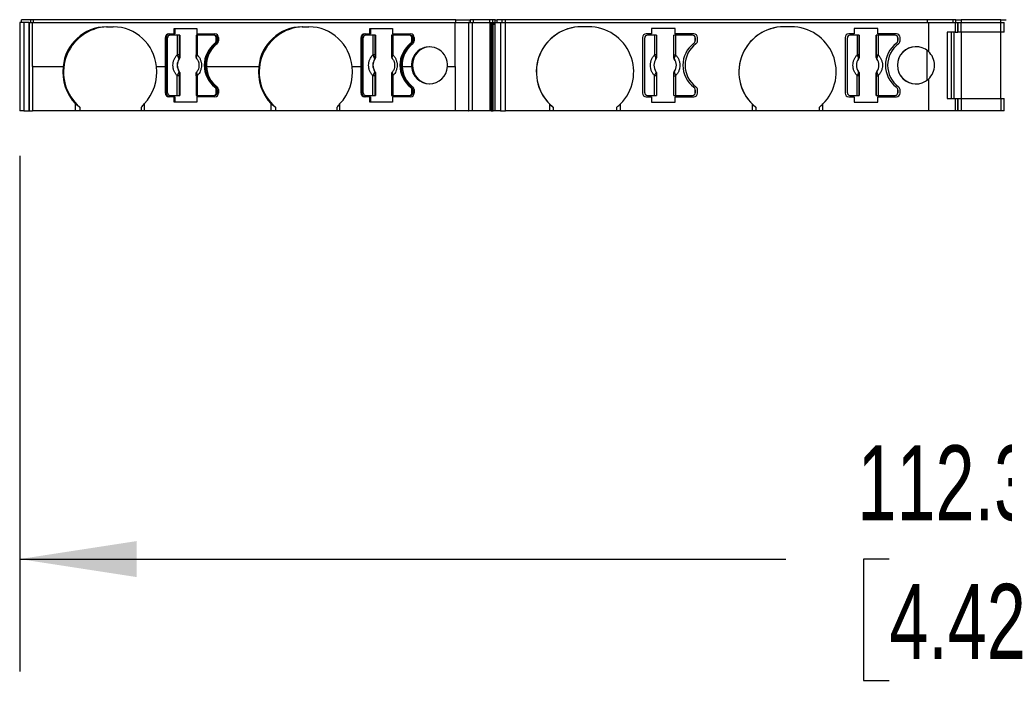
# Model space of a CAD drawing. Header units: millimetres. Extents: x 13 to 546, y 13 to 419.
# Tile 3 of 8: x 125 to 180, y 309 to 346. Entities that reach past the tile are written whole.
import ezdxf

# ---------------------------------------------------------------- set-up
doc = ezdxf.new("R2010")
doc.units = ezdxf.units.MM
doc.header["$LTSCALE"] = 2
doc.linetypes.add('SLD-Solid', pattern=[0])
doc.layers.add('DIMENSIONS', color=140, linetype='SLD-Solid', lineweight=25)
doc.styles.add('SLDTEXTSTYLE0', font='TXT', dxfattribs={"width": 0.7})
doc.dimstyles.new('SLDDIMSTYLE1', dxfattribs={"dimtxt": 4.316016, "dimasz": 6.604, "dimexe": 0, "dimexo": 0.0625, "dimgap": 1.079004, "dimtad": 0, "dimtih": 1, "dimtoh": 1, "dimrnd": 1e-09, "dimzin": 12, "dimdsep": 46, "dimtxsty": 'SLDTEXTSTYLE0', "dimsah": 1, "dimcen": 0.09, "dimadec": 0, "dimazin": 3, "dimtfac": 1, "dimtofl": 0, "dimtmove": 0, "dimatfit": 3, "dimfxl": 0, "dimfrac": 2, "dimtolj": 1, "dimtzin": 12, "dimarcsym": 0})

# ---------------------------------------------------------------- blocks, each defined once
blk = doc.blocks.new('_D_4')
at = {"layer": 'DIMENSIONS'}
for p, q in [((124.534, 338.25), (124.534, 309.13)), ((236.852, 338.25), (236.852, 309.13)), ((124.534, 315.48), (167.797, 315.48)), ((173.645, 315.48), (172.196, 315.48)), ((172.196, 315.48), (172.196, 308.621)), ((186.471, 315.48), (187.92, 315.48)), ((187.92, 315.48), (187.92, 308.621)), ((236.852, 315.48), (192.318, 315.48)), ((172.196, 308.621), (173.645, 308.621)), ((187.92, 308.621), (186.471, 308.621))]:
    blk.add_line(p, q, dxfattribs=at)
for points in [[(124.534, 315.48), (131.138, 314.464), (131.138, 316.496)], [(236.852, 315.48), (230.248, 316.496), (230.248, 314.464)]]:
    blk.add_solid(points, dxfattribs=at)
at = {"layer": 'DIMENSIONS', "char_height": 4.2333, "attachment_point": 1, "style": 'SLDTEXTSTYLE0'}
for s, insert in [('112.3', (171.85, 321.904)), ('4.42', (173.645, 314.078))]:
    blk.add_mtext(s, dxfattribs=dict(at, insert=insert))

msp = doc.modelspace()

# ---------------------------------------------------------------- linework, layer by layer
for p, q in [((124.634, 345.79), (124.634, 345.94)), ((125.17, 345.94), (124.634, 345.94)), ((125.168, 345.79), (125.168, 345.94)), ((125.316, 345.94), (125.168, 345.94)), ((125.168, 345.79), (125.168, 345.94)), ((125.316, 345.79), (125.316, 345.94)), ((149.158, 345.94), (125.316, 345.94)), ((149.158, 345.79), (149.158, 345.94)), ((149.158, 345.94), (149.973, 345.94)), ((149.973, 345.79), (149.973, 345.94)), ((149.973, 345.94), (149.974, 345.94)), ((149.974, 345.79), (149.974, 345.94)), ((149.988, 345.94), (149.974, 345.94)), ((149.974, 345.94), (149.974, 345.79)), ((149.974, 345.94), (149.974, 345.94)), ((149.988, 345.79), (149.988, 345.94)), ((150.17, 345.94), (149.988, 345.94)), ((150.17, 345.79), (150.17, 345.94)), ((151.078, 345.94), (150.17, 345.94)), ((151.078, 345.79), (151.078, 345.94)), ((151.12, 345.94), (151.078, 345.94)), ((151.265, 345.94), (151.12, 345.94)), ((151.265, 345.79), (151.265, 345.94)), ((151.38, 345.94), (151.265, 345.94)), ((151.38, 345.79), (151.38, 345.94)), ((151.38, 345.94), (151.499, 345.94)), ((151.499, 345.79), (151.499, 345.94)), ((151.783, 345.94), (151.499, 345.94)), ((151.783, 345.79), (151.783, 345.94)), ((151.976, 345.94), (151.783, 345.94)), ((151.976, 345.79), (151.976, 345.94)), ((175.808, 345.94), (151.976, 345.94)), ((175.808, 345.79), (175.808, 345.94)), ((177.259, 345.94), (175.808, 345.94)), ((177.259, 345.79), (177.259, 345.94)), ((177.259, 345.79), (177.259, 345.94)), ((177.259, 345.94), (177.259, 345.94)), ((177.409, 345.94), (177.259, 345.94)), ((177.409, 345.79), (177.409, 345.94)), ((177.409, 345.79), (177.409, 345.94)), ((177.409, 345.94), (177.709, 345.94)), ((177.709, 345.94), (177.709, 345.79)), ((179.942, 345.94), (177.709, 345.94)), ((179.942, 345.79), (179.942, 345.94)), ((179.942, 345.94), (180.242, 345.94)), ((124.534, 345.79), (124.534, 340.79)), ((124.77, 345.79), (124.534, 345.79)), ((124.77, 345.79), (124.77, 340.79)), ((124.77, 345.79), (124.77, 340.79)), ((125.07, 345.79), (124.77, 345.79)), ((124.77, 345.79), (124.77, 345.79)), ((125.068, 345.79), (125.068, 340.79)), ((125.068, 345.79), (125.267, 345.79)), ((125.068, 340.79), (125.068, 345.79)), ((125.068, 345.79), (125.068, 345.79)), ((125.267, 343.291), (125.267, 345.79)), ((125.267, 345.79), (149.132, 345.79)), ((129.431, 345.54), (129.817, 345.54)), ((133.251, 345.44), (134.546, 345.44)), ((133.251, 345.14), (133.251, 345.44)), ((133.303, 345.44), (133.303, 345.14)), ((134.546, 345.44), (134.546, 345.14)), ((140.481, 345.54), (140.867, 345.54)), ((144.301, 345.44), (145.597, 345.44)), ((144.301, 345.14), (144.301, 345.44)), ((144.353, 345.44), (144.353, 345.14)), ((145.597, 345.44), (145.597, 345.14)), ((149.132, 343.291), (149.132, 345.79)), ((149.132, 345.79), (149.873, 345.79)), ((149.873, 345.79), (149.873, 340.79)), ((149.873, 345.79), (149.874, 345.79)), ((149.874, 345.79), (149.874, 340.79)), ((149.891, 345.79), (149.874, 345.79)), ((149.874, 345.79), (149.874, 340.79)), ((149.874, 345.79), (149.874, 345.79)), ((149.891, 340.79), (149.891, 345.79)), ((149.891, 345.79), (150.092, 345.79)), ((150.092, 345.79), (150.092, 340.79)), ((150.092, 345.79), (151.088, 345.79)), ((151.088, 345.79), (151.088, 340.79)), ((151.088, 345.79), (151.146, 345.79)), ((151.146, 345.79), (151.291, 345.79)), ((151.291, 345.69), (151.146, 345.69)), ((151.146, 345.69), (151.146, 340.79)), ((151.168, 345.69), (151.168, 340.79)), ((151.239, 345.69), (151.239, 340.79)), ((151.282, 340.79), (151.282, 345.69)), ((151.291, 345.79), (151.291, 345.69)), ((151.291, 345.79), (151.384, 345.79)), ((151.291, 345.69), (151.384, 345.69)), ((151.384, 340.79), (151.384, 345.79)), ((151.384, 345.79), (151.686, 345.79)), ((151.686, 345.79), (151.686, 340.79)), ((151.686, 345.79), (151.976, 345.79)), ((151.976, 340.79), (151.976, 345.79)), ((151.976, 345.79), (175.852, 345.79)), ((156.662, 345.54), (156.262, 345.54)), ((161.558, 345.44), (160.217, 345.44)), ((160.217, 345.44), (160.217, 345.14)), ((160.217, 345.44), (160.217, 345.14)), ((160.217, 345.44), (160.217, 345.44)), ((161.558, 345.14), (161.558, 345.44)), ((168.102, 345.54), (167.702, 345.54)), ((172.998, 345.44), (171.657, 345.44)), ((171.657, 345.44), (171.657, 345.14)), ((171.657, 345.44), (171.657, 345.14)), ((171.657, 345.44), (171.657, 345.44)), ((172.998, 345.14), (172.998, 345.44)), ((175.852, 345.79), (175.852, 344.147)), ((175.852, 345.79), (177.359, 345.79)), ((177.359, 345.79), (177.359, 345.24)), ((177.359, 345.79), (177.359, 345.24)), ((177.359, 345.79), (177.359, 345.79)), ((177.359, 345.79), (177.509, 345.79)), ((177.509, 345.24), (177.509, 345.79)), ((177.509, 345.79), (177.509, 345.24)), ((177.509, 345.79), (177.509, 345.79)), ((177.509, 345.79), (177.709, 345.79)), ((177.709, 345.24), (177.709, 345.79)), ((177.709, 345.79), (179.942, 345.79)), ((179.942, 345.24), (179.942, 345.79)), ((179.942, 345.79), (180.142, 345.79)), ((180.142, 345.24), (180.142, 345.79)), ((180.142, 345.79), (180.142, 345.79)), ((132.763, 343.291), (132.763, 344.94)), ((132.763, 344.94), (132.815, 344.94)), ((132.815, 344.94), (132.815, 341.79)), ((132.884, 341.815), (132.884, 344.915)), ((132.956, 345.14), (133.251, 345.14)), ((133.423, 345.065), (133.029, 345.065)), ((133.303, 345.14), (133.251, 345.14)), ((133.423, 345.065), (133.423, 343.951)), ((133.543, 345.065), (133.423, 345.065)), ((133.543, 345.065), (133.543, 343.951)), ((133.58, 345.065), (133.543, 345.065)), ((133.58, 345.065), (133.58, 343.841)), ((134.492, 345.065), (134.492, 343.951)), ((134.566, 345.065), (134.492, 345.065)), ((134.546, 345.14), (135.564, 345.14)), ((134.566, 345.065), (134.566, 343.951)), ((135.492, 345.065), (134.566, 345.065)), ((135.543, 345.065), (135.492, 345.065)), ((135.637, 344.765), (135.637, 344.915)), ((135.637, 344.915), (135.688, 344.915)), ((135.688, 344.915), (135.688, 344.765)), ((135.758, 344.94), (135.758, 344.739)), ((143.813, 343.291), (143.813, 344.94)), ((143.813, 344.94), (143.865, 344.94)), ((143.865, 344.94), (143.865, 341.79)), ((143.934, 341.815), (143.934, 344.915)), ((144.007, 345.14), (144.301, 345.14)), ((144.474, 345.065), (144.079, 345.065)), ((144.353, 345.14), (144.301, 345.14)), ((144.474, 345.065), (144.474, 343.951)), ((144.593, 345.065), (144.474, 345.065)), ((144.593, 345.065), (144.593, 343.951)), ((144.63, 345.065), (144.593, 345.065)), ((144.63, 345.065), (144.63, 343.841)), ((145.542, 345.065), (145.542, 343.951)), ((145.616, 345.065), (145.542, 345.065)), ((145.597, 345.14), (146.615, 345.14)), ((145.616, 345.065), (145.616, 343.951)), ((146.542, 345.065), (145.616, 345.065)), ((146.594, 345.065), (146.542, 345.065)), ((146.687, 344.765), (146.687, 344.915)), ((146.687, 344.915), (146.739, 344.915)), ((146.739, 344.915), (146.739, 344.765)), ((146.808, 344.94), (146.808, 344.739)), ((159.712, 344.94), (159.712, 341.79)), ((159.712, 344.94), (159.712, 344.94)), ((159.712, 344.94), (159.712, 341.79)), ((159.837, 341.815), (159.837, 344.915)), ((160.217, 345.14), (159.912, 345.14)), ((160.395, 345.065), (159.987, 345.065)), ((160.217, 345.14), (160.217, 345.14)), ((160.395, 345.065), (160.395, 343.951)), ((160.495, 345.065), (160.395, 345.065)), ((160.495, 345.065), (160.495, 343.951)), ((160.505, 345.065), (160.495, 345.065)), ((160.505, 345.065), (160.505, 343.841)), ((161.47, 343.841), (161.47, 345.065)), ((161.479, 345.065), (161.47, 345.065)), ((161.479, 343.951), (161.479, 345.065)), ((161.579, 345.065), (161.479, 345.065)), ((162.612, 345.14), (161.558, 345.14)), ((161.579, 345.065), (161.579, 343.951)), ((162.537, 345.065), (161.579, 345.065)), ((162.687, 344.765), (162.687, 344.915)), ((162.687, 344.915), (162.687, 344.765)), ((162.687, 344.915), (162.687, 344.915)), ((162.812, 344.739), (162.812, 344.94)), ((171.152, 344.94), (171.152, 341.79)), ((171.152, 344.94), (171.152, 341.79)), ((171.277, 341.815), (171.277, 344.915)), ((171.657, 345.14), (171.352, 345.14)), ((171.352, 345.14), (171.352, 345.14)), ((171.835, 345.065), (171.427, 345.065)), ((171.657, 345.14), (171.657, 345.14)), ((171.835, 345.065), (171.835, 343.951)), ((171.935, 345.065), (171.835, 345.065)), ((171.935, 345.065), (171.935, 343.951)), ((171.945, 345.065), (171.935, 345.065)), ((171.945, 345.065), (171.945, 343.841)), ((172.91, 343.841), (172.91, 345.065)), ((172.919, 345.065), (172.91, 345.065)), ((172.919, 343.951), (172.919, 345.065)), ((173.019, 345.065), (172.919, 345.065)), ((174.052, 345.14), (172.998, 345.14)), ((173.019, 345.065), (173.019, 343.951)), ((173.977, 345.065), (173.019, 345.065)), ((174.127, 344.765), (174.127, 344.915)), ((174.127, 344.915), (174.127, 344.765)), ((174.127, 344.915), (174.127, 344.915)), ((174.252, 344.739), (174.252, 344.94)), ((177.359, 345.24), (176.909, 345.24)), ((176.909, 345.24), (176.909, 341.49)), ((177.159, 341.49), (177.159, 345.24)), ((177.159, 341.49), (177.159, 345.24)), ((177.309, 341.49), (177.309, 345.24)), ((177.309, 341.49), (177.309, 345.24)), ((177.359, 345.24), (177.359, 345.24)), ((177.359, 345.24), (177.509, 345.24)), ((177.709, 345.24), (177.509, 345.24)), ((177.709, 345.24), (177.709, 341.49)), ((179.942, 345.24), (177.709, 345.24)), ((179.942, 341.49), (179.942, 345.24)), ((180.142, 345.24), (179.942, 345.24)), ((180.142, 345.24), (180.142, 345.24)), ((135.56, 344.605), (135.611, 344.605)), ((135.688, 344.765), (135.637, 344.765)), ((146.61, 344.605), (146.661, 344.605)), ((146.739, 344.765), (146.687, 344.765)), ((162.607, 344.605), (162.607, 344.605)), ((162.687, 344.765), (162.687, 344.765)), ((174.047, 344.605), (174.047, 344.605)), ((174.127, 344.765), (174.127, 344.765)), ((175.763, 344.218), (175.763, 342.511)), ((133.543, 343.951), (133.423, 343.951)), ((133.54, 343.727), (133.545, 343.727)), ((133.555, 343.843), (133.58, 343.841)), ((134.492, 343.951), (134.566, 343.951)), ((144.593, 343.951), (144.474, 343.951)), ((144.59, 343.727), (144.596, 343.727)), ((144.605, 343.843), (144.63, 343.841)), ((145.542, 343.951), (145.616, 343.951)), ((160.495, 343.951), (160.395, 343.951)), ((160.467, 343.727), (160.469, 343.727)), ((160.498, 343.843), (160.505, 343.841)), ((161.47, 343.841), (161.476, 343.843)), ((161.479, 343.951), (161.579, 343.951)), ((161.505, 343.727), (161.507, 343.727)), ((171.935, 343.951), (171.835, 343.951)), ((171.907, 343.727), (171.909, 343.727)), ((171.938, 343.843), (171.945, 343.841)), ((172.91, 343.841), (172.916, 343.843)), ((172.919, 343.951), (173.019, 343.951)), ((172.945, 343.727), (172.947, 343.727)), ((125.29, 343.291), (125.267, 343.291)), ((125.267, 343.289), (125.267, 340.79)), ((125.267, 343.289), (125.29, 343.289)), ((125.29, 343.289), (125.29, 343.291)), ((125.29, 343.291), (126.985, 343.291)), ((125.29, 343.289), (126.984, 343.289)), ((126.984, 343.289), (126.985, 343.289)), ((126.985, 343.291), (126.985, 343.291)), ((132.263, 343.291), (132.763, 343.291)), ((132.263, 343.289), (132.763, 343.289)), ((132.763, 343.289), (132.763, 343.291)), ((132.763, 343.291), (132.763, 343.291)), ((132.763, 341.79), (132.763, 343.289)), ((132.763, 343.289), (132.763, 343.289)), ((135.083, 343.291), (138.035, 343.291)), ((135.083, 343.289), (138.035, 343.289)), ((138.035, 343.291), (138.035, 343.291)), ((138.035, 343.289), (138.035, 343.289)), ((143.313, 343.291), (143.813, 343.291)), ((143.313, 343.289), (143.813, 343.289)), ((143.813, 343.289), (143.813, 343.291)), ((143.813, 343.291), (143.813, 343.291)), ((143.813, 341.79), (143.813, 343.289)), ((143.813, 343.289), (143.813, 343.289)), ((146.133, 343.291), (146.665, 343.291)), ((146.133, 343.289), (146.133, 343.291)), ((146.133, 343.289), (146.665, 343.289)), ((146.665, 343.291), (146.665, 343.291)), ((146.665, 343.289), (146.666, 343.289)), ((148.688, 343.289), (149.132, 343.289)), ((148.689, 343.291), (149.132, 343.291)), ((149.132, 343.289), (149.132, 343.291)), ((149.132, 343.289), (149.132, 340.79)), ((133.543, 342.778), (133.423, 342.778)), ((133.423, 341.665), (133.423, 342.778)), ((133.545, 343.002), (133.54, 343.002)), ((133.543, 342.778), (133.543, 341.665)), ((133.58, 342.888), (133.555, 342.886)), ((133.58, 342.888), (133.58, 341.665)), ((134.492, 342.778), (134.492, 341.665)), ((134.492, 342.778), (134.566, 342.778)), ((134.566, 342.778), (134.566, 341.665)), ((144.593, 342.778), (144.474, 342.778)), ((144.474, 341.665), (144.474, 342.778)), ((144.596, 343.002), (144.59, 343.002)), ((144.593, 342.778), (144.593, 341.665)), ((144.63, 342.888), (144.605, 342.886)), ((144.63, 342.888), (144.63, 341.665)), ((145.542, 342.778), (145.542, 341.665)), ((145.542, 342.778), (145.616, 342.778)), ((145.616, 342.778), (145.616, 341.665)), ((160.395, 341.665), (160.395, 342.778)), ((160.495, 342.778), (160.395, 342.778)), ((160.469, 343.002), (160.467, 343.002)), ((160.495, 342.778), (160.495, 341.665)), ((160.505, 342.888), (160.498, 342.886)), ((160.505, 342.888), (160.505, 341.665)), ((161.47, 341.665), (161.47, 342.888)), ((161.47, 342.888), (161.476, 342.886)), ((161.479, 341.665), (161.479, 342.778)), ((161.479, 342.778), (161.579, 342.778)), ((161.507, 343.002), (161.505, 343.002)), ((161.579, 342.778), (161.579, 341.665)), ((171.835, 341.665), (171.835, 342.778)), ((171.935, 342.778), (171.835, 342.778)), ((171.909, 343.002), (171.907, 343.002)), ((171.935, 342.778), (171.935, 341.665)), ((171.945, 342.888), (171.938, 342.886)), ((171.945, 342.888), (171.945, 341.665)), ((172.91, 341.665), (172.91, 342.888)), ((172.91, 342.888), (172.916, 342.886)), ((172.919, 341.665), (172.919, 342.778)), ((172.919, 342.778), (173.019, 342.778)), ((172.947, 343.002), (172.945, 343.002)), ((173.019, 342.778), (173.019, 341.665)), ((175.852, 342.582), (175.852, 340.79)), ((135.611, 342.125), (135.56, 342.125)), ((135.758, 341.99), (135.758, 341.79)), ((146.661, 342.125), (146.61, 342.125)), ((146.808, 341.99), (146.808, 341.79)), ((162.607, 342.125), (162.607, 342.125)), ((162.812, 341.79), (162.812, 341.99)), ((174.047, 342.125), (174.047, 342.125)), ((174.252, 341.79), (174.252, 341.99)), ((132.815, 341.79), (132.763, 341.79)), ((133.251, 341.59), (132.956, 341.59)), ((133.029, 341.665), (133.423, 341.665)), ((133.251, 341.29), (133.251, 341.59)), ((133.303, 341.59), (133.251, 341.59)), ((133.303, 341.59), (133.303, 341.29)), ((133.423, 341.665), (133.543, 341.665)), ((133.543, 341.665), (133.58, 341.665)), ((134.492, 341.665), (134.566, 341.665)), ((134.546, 341.59), (134.546, 341.29)), ((135.564, 341.59), (134.546, 341.59)), ((134.566, 341.665), (135.492, 341.665)), ((135.492, 341.665), (135.543, 341.665)), ((135.637, 341.815), (135.637, 341.965)), ((135.637, 341.965), (135.688, 341.965)), ((135.688, 341.815), (135.637, 341.815)), ((135.688, 341.965), (135.688, 341.815)), ((143.865, 341.79), (143.813, 341.79)), ((144.301, 341.59), (144.007, 341.59)), ((144.079, 341.665), (144.474, 341.665)), ((144.301, 341.29), (144.301, 341.59)), ((144.353, 341.59), (144.301, 341.59)), ((144.353, 341.59), (144.353, 341.29)), ((144.474, 341.665), (144.593, 341.665)), ((144.593, 341.665), (144.63, 341.665)), ((145.542, 341.665), (145.616, 341.665)), ((145.597, 341.59), (145.597, 341.29)), ((146.615, 341.59), (145.597, 341.59)), ((145.616, 341.665), (146.542, 341.665)), ((146.542, 341.665), (146.594, 341.665)), ((146.687, 341.815), (146.687, 341.965)), ((146.687, 341.965), (146.739, 341.965)), ((146.739, 341.815), (146.687, 341.815)), ((146.739, 341.965), (146.739, 341.815)), ((159.712, 341.79), (159.712, 341.79)), ((159.912, 341.59), (160.217, 341.59)), ((159.987, 341.665), (160.395, 341.665)), ((160.217, 341.59), (160.217, 341.29)), ((160.217, 341.59), (160.217, 341.29)), ((160.217, 341.59), (160.217, 341.59)), ((160.395, 341.665), (160.495, 341.665)), ((160.495, 341.665), (160.505, 341.665)), ((161.47, 341.665), (161.479, 341.665)), ((161.479, 341.665), (161.579, 341.665)), ((161.558, 341.29), (161.558, 341.59)), ((161.558, 341.59), (162.612, 341.59)), ((161.579, 341.665), (162.537, 341.665)), ((162.687, 341.815), (162.687, 341.965)), ((162.687, 341.965), (162.687, 341.815)), ((162.687, 341.965), (162.687, 341.965)), ((162.687, 341.815), (162.687, 341.815)), ((171.352, 341.59), (171.657, 341.59)), ((171.427, 341.665), (171.835, 341.665)), ((171.657, 341.59), (171.657, 341.29)), ((171.657, 341.59), (171.657, 341.29)), ((171.657, 341.59), (171.657, 341.59)), ((171.835, 341.665), (171.935, 341.665)), ((171.935, 341.665), (171.945, 341.665)), ((172.91, 341.665), (172.919, 341.665)), ((172.919, 341.665), (173.019, 341.665)), ((172.998, 341.29), (172.998, 341.59)), ((172.998, 341.59), (174.052, 341.59)), ((173.019, 341.665), (173.977, 341.665)), ((174.127, 341.815), (174.127, 341.965)), ((174.127, 341.965), (174.127, 341.815)), ((174.127, 341.965), (174.127, 341.965)), ((174.127, 341.815), (174.127, 341.815)), ((176.909, 341.49), (177.359, 341.49)), ((177.359, 341.49), (177.359, 340.79)), ((177.359, 341.49), (177.359, 340.79)), ((177.359, 341.49), (177.359, 341.49)), ((177.359, 341.49), (177.509, 341.49)), ((177.509, 340.79), (177.509, 341.49)), ((177.509, 341.49), (177.509, 340.79)), ((177.509, 341.49), (177.509, 341.49)), ((177.509, 341.49), (177.709, 341.49)), ((177.709, 341.49), (177.709, 340.79)), ((177.709, 341.49), (179.942, 341.49)), ((179.942, 341.49), (179.942, 340.79)), ((179.942, 341.49), (180.142, 341.49)), ((180.142, 340.79), (180.142, 341.49)), ((127.693, 340.79), (127.693, 341.182)), ((127.937, 341.004), (127.937, 340.79)), ((131.414, 340.79), (131.414, 341.004)), ((131.555, 341.182), (131.555, 340.79)), ((134.546, 341.29), (133.251, 341.29)), ((138.743, 340.79), (138.743, 341.182)), ((138.987, 341.004), (138.987, 340.79)), ((142.464, 340.79), (142.464, 341.004)), ((142.605, 341.182), (142.605, 340.79)), ((145.597, 341.29), (144.301, 341.29)), ((154.462, 341.183), (154.462, 340.79)), ((154.662, 341.004), (154.662, 340.79)), ((158.262, 340.79), (158.262, 341.004)), ((158.462, 340.79), (158.462, 341.183)), ((160.217, 341.29), (161.558, 341.29)), ((160.217, 341.29), (160.217, 341.29)), ((165.902, 341.183), (165.902, 340.79)), ((166.102, 341.004), (166.102, 340.79)), ((169.702, 340.79), (169.702, 341.004)), ((169.902, 340.79), (169.902, 341.183)), ((171.657, 341.29), (172.998, 341.29)), ((171.657, 341.29), (171.657, 341.29)), ((124.77, 340.79), (124.534, 340.79)), ((124.77, 340.79), (125.07, 340.79)), ((124.77, 340.79), (124.77, 340.79)), ((125.068, 340.79), (125.267, 340.79)), ((125.068, 340.79), (125.068, 340.79)), ((127.693, 340.79), (125.267, 340.79)), ((127.937, 340.79), (127.693, 340.79)), ((131.414, 340.79), (127.937, 340.79)), ((131.555, 340.79), (131.414, 340.79)), ((138.743, 340.79), (131.555, 340.79)), ((138.987, 340.79), (138.743, 340.79)), ((142.464, 340.79), (138.987, 340.79)), ((142.605, 340.79), (142.464, 340.79)), ((149.132, 340.79), (142.605, 340.79)), ((149.873, 340.79), (149.132, 340.79)), ((149.874, 340.79), (149.873, 340.79)), ((149.874, 340.79), (149.891, 340.79)), ((149.874, 340.79), (149.874, 340.79)), ((150.092, 340.79), (149.891, 340.79)), ((151.088, 340.79), (150.092, 340.79)), ((151.146, 340.79), (151.088, 340.79)), ((151.168, 340.79), (151.146, 340.79)), ((151.168, 340.79), (151.239, 340.79)), ((151.239, 340.79), (151.282, 340.79)), ((151.384, 340.79), (151.282, 340.79)), ((151.686, 340.79), (151.384, 340.79)), ((151.686, 340.79), (151.976, 340.79)), ((154.462, 340.79), (151.976, 340.79)), ((154.662, 340.79), (154.462, 340.79)), ((158.262, 340.79), (154.662, 340.79)), ((158.462, 340.79), (158.262, 340.79)), ((165.902, 340.79), (158.462, 340.79)), ((166.102, 340.79), (165.902, 340.79)), ((169.702, 340.79), (166.102, 340.79)), ((169.902, 340.79), (169.702, 340.79)), ((175.852, 340.79), (169.902, 340.79)), ((177.359, 340.79), (175.852, 340.79)), ((177.359, 340.79), (177.359, 340.79)), ((177.509, 340.79), (177.359, 340.79)), ((177.509, 340.79), (177.509, 340.79)), ((177.709, 340.79), (177.509, 340.79)), ((179.942, 340.79), (177.709, 340.79)), ((180.142, 340.79), (179.942, 340.79)), ((180.142, 340.79), (180.142, 340.79))]:
    msp.add_line(p, q)
for centre, radius, start, end in [((129.468, 343.045), 2.495, 90.8558, 174.3413), ((129.567, 342.979), 2.561, 91.9027, 230.4646), ((129.78, 343.045), 2.495, 5.6587, 89.1442), ((140.518, 343.045), 2.495, 90.8558, 174.3413), ((140.618, 342.979), 2.561, 91.9027, 230.4646), ((140.83, 343.045), 2.495, 5.6587, 89.1442), ((156.262, 342.99), 2.55, 90, 225.0991), ((156.262, 342.99), 2.55, 90, 231.1376), ((156.662, 342.99), 2.55, 314.9009, 90), ((167.702, 342.99), 2.55, 90, 225.0991), ((167.702, 342.99), 2.55, 90, 231.1376), ((168.102, 342.99), 2.55, 314.9009, 90), ((132.96, 344.943), 0.197, 91.0102, 180.9758), ((133.011, 344.943), 0.197, 91.0102, 180.9758), ((133.031, 344.917), 0.148, 91.0102, 180.9758), ((135.489, 344.917), 0.148, 359.0242, 88.9898), ((135.541, 344.917), 0.148, 359.0242, 88.9898), ((135.561, 344.943), 0.197, 359.0243, 88.9898), ((144.01, 344.943), 0.197, 91.0102, 180.9758), ((144.062, 344.943), 0.197, 91.0102, 180.9758), ((144.082, 344.917), 0.148, 91.0102, 180.9758), ((146.54, 344.917), 0.148, 359.0242, 88.9898), ((146.591, 344.917), 0.148, 359.0242, 88.9898), ((146.611, 344.943), 0.197, 359.0243, 88.9898), ((159.912, 344.94), 0.2, 90, 180), ((159.912, 344.94), 0.2, 90, 180), ((159.987, 344.915), 0.15, 90, 180), ((162.537, 344.915), 0.15, 0, 90), ((162.537, 344.915), 0.15, 0, 90), ((162.612, 344.94), 0.2, 0, 89.9998), ((171.352, 344.94), 0.2, 90.001, 180), ((171.352, 344.94), 0.2, 90.001, 180), ((171.427, 344.915), 0.15, 90, 180), ((173.977, 344.915), 0.15, 0, 90), ((173.977, 344.915), 0.15, 0, 90), ((174.052, 344.94), 0.2, 0, 89.9998), ((136.54, 343.365), 1.581, 128.335, 231.665), ((136.592, 343.365), 1.581, 128.335, 231.665), ((136.6, 343.37), 1.519, 127.3807, 183.0087), ((135.434, 344.764), 0.202, 308.1836, 0.2588), ((135.486, 344.764), 0.202, 308.1836, 0.2588), ((135.555, 344.738), 0.202, 307.3513, 0.2703), ((147.59, 343.365), 1.581, 128.335, 231.665), ((147.642, 343.365), 1.581, 128.335, 231.665), ((147.651, 343.37), 1.519, 127.3807, 183.0087), ((146.485, 344.764), 0.202, 308.1836, 0.2588), ((146.536, 344.764), 0.202, 308.1836, 0.2588), ((147.677, 343.388), 1.016, 354.489, 185.511), ((147.745, 343.384), 1.031, 92.3424, 181.097), ((146.606, 344.738), 0.202, 307.3513, 0.2703), ((163.537, 343.365), 1.55, 126.8699, 233.1301), ((163.537, 343.365), 1.55, 126.8699, 233.1301), ((163.612, 343.365), 1.5, 126.0319, 233.9681), ((162.487, 344.765), 0.2, 306.8699, 0), ((162.487, 344.765), 0.2, 306.87, 0), ((162.612, 344.739), 0.2, 306.0319, 0), ((174.977, 343.365), 1.55, 126.8699, 233.1301), ((174.977, 343.365), 1.55, 126.8699, 233.1301), ((175.052, 343.365), 1.5, 126.0319, 233.9681), ((173.927, 344.765), 0.2, 306.8699, 0), ((173.927, 344.765), 0.2, 306.87, 0), ((175.152, 343.365), 1.05, 48.1904, 311.8096), ((175.152, 343.365), 1.05, 90, 270), ((174.052, 344.739), 0.2, 306.0319, 0), ((134.081, 343.365), 0.652, 146.1712, 213.8288), ((134.086, 343.365), 0.65, 146.1409, 213.8591), ((133.464, 343.894), 0.104, 289.9784, 330.8147), ((134.542, 343.836), 0.0436, 170.4904, 246.1015), ((145.132, 343.365), 0.652, 146.1712, 213.8288), ((145.136, 343.365), 0.65, 146.1409, 213.8591), ((144.514, 343.894), 0.104, 289.9785, 330.8147), ((145.593, 343.836), 0.0436, 170.4903, 246.1015), ((160.987, 343.365), 0.634, 145.0833, 214.9167), ((160.987, 343.365), 0.633, 145.0503, 214.9497), ((160.434, 343.858), 0.066, 289.9615, 346.8945), ((161.54, 343.858), 0.066, 193.1054, 250.0385), ((160.987, 343.365), 0.633, 325.0503, 34.9497), ((160.987, 343.365), 0.634, 325.0833, 34.9167), ((172.427, 343.365), 0.634, 145.0833, 214.9167), ((172.427, 343.365), 0.633, 145.0503, 214.9497), ((171.874, 343.858), 0.066, 289.9615, 346.8945), ((172.98, 343.858), 0.066, 193.1054, 250.0385), ((172.427, 343.365), 0.633, 325.0503, 34.9497), ((172.427, 343.365), 0.634, 325.0833, 34.9167), ((175.152, 343.365), 1.05, 311.8096, 48.1904), ((129.57, 342.986), 2.603, 173.3243, 223.8558), ((129.615, 342.989), 2.648, 173.4501, 173.4937), ((129.678, 342.986), 2.603, 316.1442, 6.6757), ((129.644, 342.99), 2.636, 6.5063, 6.55), ((136.634, 343.365), 1.553, 182.7315, 182.8054), ((136.596, 343.356), 1.514, 182.546, 232.6787), ((140.62, 342.986), 2.603, 173.3243, 223.8558), ((139.776, 343.09), 1.753, 173.4341, 173.4999), ((140.728, 342.986), 2.603, 316.1442, 6.6757), ((140.694, 342.99), 2.636, 6.5063, 6.55), ((147.646, 343.356), 1.514, 182.546, 232.6787), ((147.749, 343.365), 1.086, 183.9041, 184.0098), ((147.677, 343.336), 1.013, 182.6681, 357.3319), ((147.745, 343.345), 1.031, 178.903, 267.6576), ((147.605, 343.365), 1.086, 355.9902, 356.0959), ((133.464, 342.835), 0.104, 29.1853, 70.0216), ((134.542, 342.893), 0.0436, 113.8985, 189.5096), ((144.514, 342.835), 0.104, 29.1853, 70.0215), ((145.593, 342.893), 0.0436, 113.8985, 189.5097), ((160.434, 342.871), 0.066, 13.1055, 70.0385), ((161.54, 342.871), 0.066, 109.9615, 166.8946), ((171.874, 342.871), 0.066, 13.1055, 70.0385), ((172.98, 342.871), 0.066, 109.9615, 166.8946), ((135.434, 341.965), 0.202, 359.7412, 51.8164), ((135.486, 341.965), 0.202, 359.7412, 51.8164), ((135.555, 341.991), 0.202, 359.7305, 52.6481), ((146.485, 341.965), 0.202, 359.7412, 51.8164), ((146.536, 341.965), 0.202, 359.7412, 51.8164), ((146.606, 341.991), 0.202, 359.7305, 52.6481), ((162.487, 341.965), 0.2, 0, 53.13), ((162.487, 341.965), 0.2, 0, 53.1299), ((162.612, 341.99), 0.2, 0, 53.9679), ((173.927, 341.965), 0.2, 0, 53.13), ((173.927, 341.965), 0.2, 0, 53.1299), ((174.052, 341.99), 0.2, 0, 53.9679), ((132.96, 341.786), 0.197, 179.0242, 268.9898), ((133.011, 341.786), 0.197, 179.0242, 268.9898), ((133.031, 341.812), 0.148, 179.0242, 268.9898), ((135.489, 341.812), 0.148, 271.0102, 0.9758), ((135.541, 341.812), 0.148, 271.0102, 0.9758), ((135.561, 341.786), 0.197, 271.0098, 0.9759), ((144.01, 341.786), 0.197, 179.0242, 268.9898), ((144.062, 341.786), 0.197, 179.0242, 268.9898), ((144.082, 341.812), 0.148, 179.0242, 268.9898), ((146.54, 341.812), 0.148, 271.0102, 0.9758), ((146.591, 341.812), 0.148, 271.0102, 0.9758), ((146.611, 341.786), 0.197, 271.01, 0.9759), ((159.912, 341.79), 0.2, 180, 270.0001), ((159.912, 341.79), 0.2, 180, 270.0003), ((159.987, 341.815), 0.15, 180, 270), ((162.537, 341.815), 0.15, 270, 0), ((162.537, 341.815), 0.15, 270.0001, 0), ((162.612, 341.79), 0.2, 270, 0), ((171.352, 341.79), 0.2, 180, 270.0001), ((171.352, 341.79), 0.2, 180, 270), ((171.427, 341.815), 0.15, 180, 270), ((173.977, 341.815), 0.15, 270, 0), ((173.977, 341.815), 0.15, 270.0001, 0), ((174.052, 341.79), 0.2, 270, 0), ((156.262, 342.99), 2.55, 225.0991, 231.1376), ((156.662, 342.99), 2.55, 308.8623, 314.9009), ((167.702, 342.99), 2.55, 225.0991, 231.1376), ((168.102, 342.99), 2.55, 308.8623, 314.9009)]:
    msp.add_arc(centre, radius, start, end)
for centre, major_axis, ratio, start_param, end_param in [((129.896, 342.99), (3.123, 0), 0.816497, 3.929275, 4.034114), ((130.283, 342.99), (0, 2.55), 0.707107, 3.819868, 3.924707), ((140.947, 342.99), (3.123, 0), 0.816496, 3.929274, 4.034113), ((141.333, 342.99), (0, 2.55), 0.707106, 3.819868, 3.924707)]:
    msp.add_ellipse(centre, major_axis=major_axis, ratio=ratio, start_param=start_param, end_param=end_param)
for points, knots in [([(133.423, 342.778), (133.406, 342.797), (133.372, 342.835), (133.327, 342.898), (133.287, 342.964), (133.242, 343.062), (133.201, 343.195), (133.185, 343.364), (133.201, 343.534), (133.249, 343.691), (133.323, 343.834), (133.39, 343.912), (133.423, 343.951)], [0, 0, 0, 0, 0.0602697, 0.1200562, 0.1798933, 0.2403137, 0.3700145, 0.5001284, 0.6298294, 0.7599435, 0.879871, 1, 1, 1, 1]), ([(133.54, 343.727), (133.538, 343.733), (133.534, 343.743), (133.524, 343.761), (133.512, 343.778), (133.503, 343.791), (133.499, 343.796)], [0, 0, 0, 0, 0.306881, 0.575882, 0.806979, 1, 1, 1, 1]), ([(133.555, 343.843), (133.556, 343.827), (133.559, 343.785), (133.547, 343.749), (133.54, 343.727)], [0, 0, 0, 0, 0.389276, 1, 1, 1, 1]), ([(133.543, 343.951), (133.544, 343.931), (133.544, 343.892), (133.551, 343.859), (133.555, 343.843)], [0, 0, 0, 0, 0.5214849, 1, 1, 1, 1]), ([(133.58, 343.841), (133.579, 343.827), (133.578, 343.801), (133.566, 343.761), (133.552, 343.739), (133.545, 343.727)], [0, 0, 0, 0, 0.335719, 0.664281, 1, 1, 1, 1]), ([(134.499, 343.843), (134.498, 343.853), (134.496, 343.874), (134.494, 343.911), (134.494, 343.938), (134.494, 343.951)], [0, 0, 0, 0, 0.317222, 0.645084, 1, 1, 1, 1]), ([(134.544, 343.727), (134.536, 343.739), (134.522, 343.76), (134.509, 343.793), (134.502, 343.82), (134.5, 343.836), (134.499, 343.843)], [0, 0, 0, 0, 0.332097, 0.61117, 0.833934, 1, 1, 1, 1]), ([(134.516, 343.759), (134.55, 343.714), (134.636, 343.599), (134.67, 343.365), (134.636, 343.13), (134.55, 343.015), (134.516, 342.97)], [0, 0, 0, 0, 0.198416, 0.5, 0.801584, 1, 1, 1, 1]), ([(134.566, 343.951), (134.584, 343.932), (134.618, 343.894), (134.663, 343.831), (134.702, 343.765), (134.748, 343.667), (134.789, 343.534), (134.805, 343.365), (134.789, 343.195), (134.74, 343.038), (134.667, 342.895), (134.6, 342.817), (134.566, 342.778)], [0, 0, 0, 0, 0.06027, 0.120056, 0.179893, 0.240314, 0.370015, 0.500128, 0.629829, 0.759943, 0.879871, 1, 1, 1, 1]), ([(144.474, 342.778), (144.456, 342.797), (144.422, 342.835), (144.377, 342.898), (144.338, 342.964), (144.292, 343.062), (144.251, 343.195), (144.235, 343.364), (144.251, 343.534), (144.3, 343.691), (144.373, 343.834), (144.44, 343.912), (144.474, 343.951)], [0, 0, 0, 0, 0.06027, 0.120056, 0.179893, 0.240314, 0.370015, 0.500128, 0.629829, 0.759943, 0.879871, 1, 1, 1, 1]), ([(144.59, 343.727), (144.588, 343.733), (144.584, 343.743), (144.574, 343.761), (144.562, 343.778), (144.554, 343.791), (144.55, 343.796)], [0, 0, 0, 0, 0.306881, 0.575882, 0.806979, 1, 1, 1, 1]), ([(144.605, 343.843), (144.606, 343.827), (144.61, 343.785), (144.597, 343.749), (144.59, 343.727)], [0, 0, 0, 0, 0.389276, 1, 1, 1, 1]), ([(144.593, 343.951), (144.594, 343.931), (144.595, 343.892), (144.601, 343.859), (144.605, 343.843)], [0, 0, 0, 0, 0.521485, 1, 1, 1, 1]), ([(144.63, 343.841), (144.63, 343.827), (144.628, 343.801), (144.616, 343.761), (144.603, 343.739), (144.596, 343.727)], [0, 0, 0, 0, 0.3357192, 0.6642808, 1, 1, 1, 1]), ([(145.55, 343.843), (145.549, 343.853), (145.546, 343.874), (145.544, 343.911), (145.544, 343.938), (145.544, 343.951)], [0, 0, 0, 0, 0.317222, 0.645084, 1, 1, 1, 1]), ([(145.594, 343.727), (145.586, 343.739), (145.572, 343.76), (145.559, 343.793), (145.552, 343.82), (145.55, 343.836), (145.55, 343.843)], [0, 0, 0, 0, 0.332097, 0.61117, 0.833934, 1, 1, 1, 1]), ([(145.567, 343.759), (145.601, 343.714), (145.686, 343.599), (145.72, 343.365), (145.686, 343.13), (145.601, 343.015), (145.567, 342.97)], [0, 0, 0, 0, 0.198416, 0.5, 0.801584, 1, 1, 1, 1]), ([(145.616, 343.951), (145.634, 343.932), (145.668, 343.894), (145.713, 343.831), (145.752, 343.765), (145.798, 343.667), (145.839, 343.534), (145.855, 343.365), (145.839, 343.195), (145.79, 343.038), (145.717, 342.895), (145.65, 342.817), (145.616, 342.778)], [0, 0, 0, 0, 0.0602697, 0.1200562, 0.1798933, 0.2403137, 0.3700145, 0.5001284, 0.6298294, 0.7599435, 0.879871, 1, 1, 1, 1]), ([(160.395, 342.778), (160.377, 342.797), (160.342, 342.835), (160.295, 342.898), (160.255, 342.964), (160.207, 343.062), (160.165, 343.195), (160.148, 343.364), (160.165, 343.534), (160.215, 343.691), (160.291, 343.834), (160.361, 343.912), (160.395, 343.951)], [0, 0, 0, 0, 0.06027, 0.120056, 0.179893, 0.240314, 0.370015, 0.500128, 0.629829, 0.759943, 0.879871, 1, 1, 1, 1]), ([(160.467, 343.727), (160.469, 343.733), (160.471, 343.743), (160.469, 343.761), (160.464, 343.778), (160.459, 343.791), (160.456, 343.796)], [0, 0, 0, 0, 0.306881, 0.575882, 0.806979, 1, 1, 1, 1]), ([(160.498, 343.843), (160.498, 343.827), (160.496, 343.785), (160.478, 343.749), (160.467, 343.727)], [0, 0, 0, 0, 0.389276, 1, 1, 1, 1]), ([(160.505, 343.841), (160.504, 343.827), (160.502, 343.801), (160.49, 343.761), (160.476, 343.738), (160.469, 343.727)], [0, 0, 0, 0, 0.335719, 0.664281, 1, 1, 1, 1]), ([(160.495, 343.951), (160.495, 343.931), (160.495, 343.892), (160.497, 343.859), (160.498, 343.843)], [0, 0, 0, 0, 0.521485, 1, 1, 1, 1]), ([(161.505, 343.727), (161.498, 343.738), (161.484, 343.761), (161.472, 343.801), (161.47, 343.827), (161.47, 343.841)], [0, 0, 0, 0, 0.335719, 0.664281, 1, 1, 1, 1]), ([(161.476, 343.843), (161.477, 343.853), (161.478, 343.874), (161.479, 343.911), (161.479, 343.938), (161.479, 343.951)], [0, 0, 0, 0, 0.317222, 0.645084, 1, 1, 1, 1]), ([(161.507, 343.727), (161.501, 343.739), (161.489, 343.76), (161.48, 343.793), (161.476, 343.82), (161.476, 343.836), (161.476, 343.843)], [0, 0, 0, 0, 0.332097, 0.61117, 0.833934, 1, 1, 1, 1]), ([(161.579, 343.951), (161.597, 343.932), (161.632, 343.894), (161.679, 343.831), (161.719, 343.765), (161.767, 343.667), (161.809, 343.534), (161.826, 343.365), (161.809, 343.195), (161.759, 343.038), (161.683, 342.895), (161.613, 342.817), (161.579, 342.778)], [0, 0, 0, 0, 0.06027, 0.120056, 0.179893, 0.240314, 0.370015, 0.500128, 0.629829, 0.759943, 0.879871, 1, 1, 1, 1]), ([(171.835, 342.778), (171.817, 342.797), (171.782, 342.835), (171.735, 342.898), (171.695, 342.964), (171.647, 343.062), (171.605, 343.195), (171.588, 343.364), (171.605, 343.534), (171.655, 343.691), (171.731, 343.834), (171.801, 343.912), (171.835, 343.951)], [0, 0, 0, 0, 0.06027, 0.120056, 0.179893, 0.240314, 0.370015, 0.500128, 0.629829, 0.759943, 0.879871, 1, 1, 1, 1]), ([(171.907, 343.727), (171.909, 343.733), (171.911, 343.743), (171.909, 343.761), (171.904, 343.778), (171.899, 343.791), (171.896, 343.796)], [0, 0, 0, 0, 0.306881, 0.575882, 0.806979, 1, 1, 1, 1]), ([(171.938, 343.843), (171.938, 343.827), (171.936, 343.785), (171.918, 343.749), (171.907, 343.727)], [0, 0, 0, 0, 0.389276, 1, 1, 1, 1]), ([(171.945, 343.841), (171.944, 343.827), (171.942, 343.801), (171.93, 343.761), (171.916, 343.738), (171.909, 343.727)], [0, 0, 0, 0, 0.335719, 0.664281, 1, 1, 1, 1]), ([(171.935, 343.951), (171.935, 343.931), (171.935, 343.892), (171.937, 343.859), (171.938, 343.843)], [0, 0, 0, 0, 0.5214849, 1, 1, 1, 1]), ([(172.945, 343.727), (172.938, 343.738), (172.924, 343.761), (172.912, 343.801), (172.91, 343.827), (172.91, 343.841)], [0, 0, 0, 0, 0.335719, 0.664281, 1, 1, 1, 1]), ([(172.916, 343.843), (172.917, 343.853), (172.918, 343.874), (172.919, 343.911), (172.919, 343.938), (172.919, 343.951)], [0, 0, 0, 0, 0.317222, 0.645084, 1, 1, 1, 1]), ([(172.947, 343.727), (172.941, 343.739), (172.929, 343.76), (172.92, 343.793), (172.916, 343.82), (172.916, 343.836), (172.916, 343.843)], [0, 0, 0, 0, 0.332097, 0.61117, 0.833934, 1, 1, 1, 1]), ([(173.019, 343.951), (173.037, 343.932), (173.072, 343.894), (173.119, 343.831), (173.159, 343.765), (173.207, 343.667), (173.249, 343.534), (173.266, 343.365), (173.249, 343.195), (173.199, 343.038), (173.123, 342.895), (173.053, 342.817), (173.019, 342.778)], [0, 0, 0, 0, 0.06027, 0.120056, 0.179893, 0.240314, 0.370015, 0.500128, 0.629829, 0.759943, 0.879871, 1, 1, 1, 1]), ([(133.54, 343.002), (133.544, 342.99), (133.552, 342.969), (133.557, 342.936), (133.557, 342.909), (133.555, 342.893), (133.555, 342.886)], [0, 0, 0, 0, 0.332097, 0.61117, 0.833934, 1, 1, 1, 1]), ([(133.555, 342.886), (133.552, 342.876), (133.548, 342.855), (133.544, 342.818), (133.543, 342.791), (133.543, 342.778)], [0, 0, 0, 0, 0.317222, 0.645084, 1, 1, 1, 1]), ([(133.545, 343.002), (133.552, 342.991), (133.566, 342.968), (133.578, 342.929), (133.579, 342.902), (133.58, 342.888)], [0, 0, 0, 0, 0.335719, 0.664281, 1, 1, 1, 1]), ([(134.494, 342.778), (134.494, 342.798), (134.494, 342.837), (134.498, 342.87), (134.499, 342.886)], [0, 0, 0, 0, 0.521485, 1, 1, 1, 1]), ([(134.499, 342.886), (134.502, 342.902), (134.507, 342.944), (134.53, 342.98), (134.544, 343.002)], [0, 0, 0, 0, 0.389276, 1, 1, 1, 1]), ([(134.544, 343.002), (134.539, 342.996), (134.531, 342.987), (134.525, 342.968), (134.523, 342.951), (134.524, 342.939), (134.525, 342.933)], [0, 0, 0, 0, 0.306881, 0.575882, 0.806979, 1, 1, 1, 1]), ([(134.525, 342.933), (134.527, 342.924), (134.53, 342.903), (134.54, 342.865), (134.553, 342.822), (134.562, 342.792), (134.566, 342.778)], [0, 0, 0, 0, 0.2204753, 0.4990753, 0.7481191, 1, 1, 1, 1]), ([(144.59, 343.002), (144.594, 342.99), (144.602, 342.969), (144.607, 342.936), (144.607, 342.909), (144.606, 342.893), (144.605, 342.886)], [0, 0, 0, 0, 0.332097, 0.61117, 0.833934, 1, 1, 1, 1]), ([(144.605, 342.886), (144.603, 342.876), (144.598, 342.855), (144.594, 342.818), (144.594, 342.791), (144.593, 342.778)], [0, 0, 0, 0, 0.3172218, 0.6450837, 1, 1, 1, 1]), ([(144.596, 343.002), (144.603, 342.991), (144.616, 342.968), (144.628, 342.929), (144.63, 342.902), (144.63, 342.888)], [0, 0, 0, 0, 0.3357192, 0.6642808, 1, 1, 1, 1]), ([(145.544, 342.778), (145.544, 342.798), (145.544, 342.837), (145.548, 342.87), (145.55, 342.886)], [0, 0, 0, 0, 0.521485, 1, 1, 1, 1]), ([(145.55, 342.886), (145.552, 342.902), (145.557, 342.944), (145.58, 342.98), (145.594, 343.002)], [0, 0, 0, 0, 0.389276, 1, 1, 1, 1]), ([(145.594, 343.002), (145.59, 342.996), (145.581, 342.987), (145.575, 342.968), (145.573, 342.951), (145.574, 342.939), (145.575, 342.933)], [0, 0, 0, 0, 0.306881, 0.575882, 0.806979, 1, 1, 1, 1]), ([(145.575, 342.933), (145.577, 342.924), (145.581, 342.903), (145.59, 342.865), (145.603, 342.822), (145.612, 342.792), (145.616, 342.778)], [0, 0, 0, 0, 0.220475, 0.499075, 0.748119, 1, 1, 1, 1]), ([(160.467, 343.002), (160.474, 342.99), (160.485, 342.969), (160.494, 342.936), (160.498, 342.909), (160.498, 342.893), (160.498, 342.886)], [0, 0, 0, 0, 0.332097, 0.61117, 0.833934, 1, 1, 1, 1]), ([(160.469, 343.002), (160.476, 342.991), (160.49, 342.968), (160.502, 342.929), (160.504, 342.902), (160.505, 342.888)], [0, 0, 0, 0, 0.335719, 0.664281, 1, 1, 1, 1]), ([(160.498, 342.886), (160.497, 342.876), (160.496, 342.855), (160.495, 342.818), (160.495, 342.791), (160.495, 342.778)], [0, 0, 0, 0, 0.317222, 0.645084, 1, 1, 1, 1]), ([(161.47, 342.888), (161.47, 342.902), (161.472, 342.929), (161.484, 342.968), (161.498, 342.991), (161.505, 343.002)], [0, 0, 0, 0, 0.335719, 0.664281, 1, 1, 1, 1]), ([(161.476, 342.886), (161.477, 342.902), (161.478, 342.944), (161.496, 342.98), (161.507, 343.002)], [0, 0, 0, 0, 0.389276, 1, 1, 1, 1]), ([(161.479, 342.778), (161.479, 342.798), (161.479, 342.837), (161.477, 342.87), (161.476, 342.886)], [0, 0, 0, 0, 0.521485, 1, 1, 1, 1]), ([(161.507, 343.002), (161.505, 342.996), (161.503, 342.987), (161.505, 342.968), (161.51, 342.951), (161.515, 342.939), (161.518, 342.933)], [0, 0, 0, 0, 0.306881, 0.575882, 0.806979, 1, 1, 1, 1]), ([(161.518, 342.933), (161.522, 342.924), (161.531, 342.903), (161.547, 342.865), (161.564, 342.822), (161.574, 342.792), (161.579, 342.778)], [0, 0, 0, 0, 0.220475, 0.499075, 0.748119, 1, 1, 1, 1]), ([(171.907, 343.002), (171.914, 342.99), (171.925, 342.969), (171.934, 342.936), (171.938, 342.909), (171.938, 342.893), (171.938, 342.886)], [0, 0, 0, 0, 0.332097, 0.61117, 0.833934, 1, 1, 1, 1]), ([(171.909, 343.002), (171.916, 342.991), (171.93, 342.968), (171.942, 342.929), (171.944, 342.902), (171.945, 342.888)], [0, 0, 0, 0, 0.335719, 0.664281, 1, 1, 1, 1]), ([(171.938, 342.886), (171.937, 342.876), (171.936, 342.855), (171.935, 342.818), (171.935, 342.791), (171.935, 342.778)], [0, 0, 0, 0, 0.3172218, 0.6450837, 1, 1, 1, 1]), ([(172.91, 342.888), (172.91, 342.902), (172.912, 342.929), (172.924, 342.968), (172.938, 342.991), (172.945, 343.002)], [0, 0, 0, 0, 0.335719, 0.664281, 1, 1, 1, 1]), ([(172.916, 342.886), (172.917, 342.902), (172.918, 342.944), (172.936, 342.98), (172.947, 343.002)], [0, 0, 0, 0, 0.389276, 1, 1, 1, 1]), ([(172.919, 342.778), (172.919, 342.798), (172.919, 342.837), (172.917, 342.87), (172.916, 342.886)], [0, 0, 0, 0, 0.521485, 1, 1, 1, 1]), ([(172.947, 343.002), (172.945, 342.996), (172.943, 342.987), (172.945, 342.968), (172.95, 342.951), (172.955, 342.939), (172.958, 342.933)], [0, 0, 0, 0, 0.3068807, 0.5758818, 0.8069791, 1, 1, 1, 1]), ([(172.958, 342.933), (172.962, 342.924), (172.971, 342.903), (172.987, 342.865), (173.004, 342.822), (173.014, 342.792), (173.019, 342.778)], [0, 0, 0, 0, 0.220475, 0.499075, 0.748119, 1, 1, 1, 1])]:
    msp.add_open_spline(points, degree=3, knots=knots)
for points in [[(133.423, 343.951), (133.442, 343.895), (133.468, 343.838), (133.499, 343.796)], [(134.544, 343.727), (134.527, 343.743), (134.52, 343.766), (134.525, 343.796)], [(134.525, 343.796), (134.532, 343.838), (134.548, 343.895), (134.566, 343.951)], [(144.474, 343.951), (144.492, 343.895), (144.519, 343.838), (144.55, 343.796)], [(145.594, 343.727), (145.578, 343.743), (145.57, 343.766), (145.575, 343.796)], [(145.575, 343.796), (145.582, 343.838), (145.598, 343.895), (145.616, 343.951)], [(160.395, 343.951), (160.414, 343.895), (160.437, 343.838), (160.456, 343.796)], [(161.507, 343.727), (161.501, 343.743), (161.504, 343.766), (161.518, 343.796)], [(161.518, 343.796), (161.537, 343.838), (161.56, 343.895), (161.579, 343.951)], [(171.835, 343.951), (171.854, 343.895), (171.877, 343.838), (171.896, 343.796)], [(172.947, 343.727), (172.941, 343.743), (172.944, 343.766), (172.958, 343.796)], [(172.958, 343.796), (172.977, 343.838), (173, 343.895), (173.019, 343.951)], [(133.499, 342.933), (133.468, 342.891), (133.442, 342.834), (133.423, 342.778)], [(133.54, 343.002), (133.535, 342.986), (133.522, 342.964), (133.499, 342.933)], [(144.55, 342.933), (144.519, 342.891), (144.492, 342.834), (144.474, 342.778)], [(144.59, 343.002), (144.586, 342.986), (144.572, 342.964), (144.55, 342.933)], [(160.456, 342.933), (160.437, 342.891), (160.414, 342.834), (160.395, 342.778)], [(160.467, 343.002), (160.474, 342.986), (160.47, 342.964), (160.456, 342.933)], [(171.896, 342.933), (171.877, 342.891), (171.854, 342.834), (171.835, 342.778)], [(171.907, 343.002), (171.914, 342.986), (171.91, 342.964), (171.896, 342.933)]]:
    msp.add_open_spline(points, degree=3)

# ---------------------------------------------------------------- dimensions: what is measured, and where the dimension line sits
at = {"layer": 'DIMENSIONS'}
dim = msp.add_linear_dim(base=(236.852, 315.48), p1=(124.534, 340.79), p2=(236.852, 340.79), angle=360, dimstyle='SLDDIMSTYLE1', dxfattribs=at)
dim.commit()
dim.dimension.update_dxf_attribs({"geometry": '_D_4', "text_midpoint": (180.058, 315.48), "dimtype": 160})

doc.saveas('drawing.dxf')
